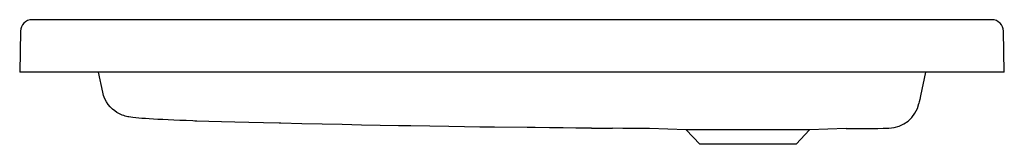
# Model space of a CAD drawing. Header units: millimetres. Extents: x 1325.871 to 1326.623, y 1482.303 to 1482.398.
import ezdxf

# ---------------------------------------------------------------- set-up
doc = ezdxf.new("R2010")
doc.units = ezdxf.units.MM
doc.layers.add('SANINDUSA', color=3, linetype='Continuous')

msp = doc.modelspace()

# ---------------------------------------------------------------- linework, layer by layer
at = {"layer": 'SANINDUSA'}
for p, q in [((1326.22179, 1482.39794), (1325.88084, 1482.39794)), ((1326.61315, 1482.39794), (1326.22179, 1482.39794)), ((1325.87184, 1482.3891), (1325.8713, 1482.35794)), ((1326.6227, 1482.35794), (1326.62215, 1482.3891)), ((1326.22125, 1482.35794), (1325.8713, 1482.35794)), ((1325.93464, 1482.34273), (1325.93141, 1482.35794)), ((1326.6177, 1482.35794), (1326.22125, 1482.35794)), ((1326.56258, 1482.35794), (1326.55875, 1482.3399)), ((1326.6227, 1482.35794), (1326.6177, 1482.35794)), ((1326.37998, 1482.314), (1326.35195, 1482.31498)), ((1326.39026, 1482.30298), (1326.37998, 1482.314)), ((1326.47401, 1482.314), (1326.37998, 1482.314)), ((1326.47401, 1482.314), (1326.46374, 1482.30298)), ((1326.50203, 1482.31498), (1326.47401, 1482.314)), ((1326.46374, 1482.30298), (1326.39026, 1482.30298))]:
    msp.add_line(p, q, dxfattribs=at)
at = {"layer": 'SANINDUSA', "flags": 128}
for points in [[(1326.00502, 1482.32073), (1326.00349, 1482.32079), (1325.99837, 1482.32099), (1325.99351, 1482.32118), (1325.98893, 1482.32138), (1325.98465, 1482.32158), (1325.9806, 1482.32177), (1325.97684, 1482.32197), (1325.97336, 1482.32216), (1325.97016, 1482.32236), (1325.96723, 1482.32255), (1325.96456, 1482.32274), (1325.96211, 1482.32293), (1325.95986, 1482.32314), (1325.95767, 1482.32338), (1325.95613, 1482.32358), (1325.95469, 1482.32382), (1325.95375, 1482.324), (1325.95279, 1482.32422), (1325.95181, 1482.32449), (1325.95076, 1482.32481), (1325.94962, 1482.32522), (1325.94836, 1482.32575), (1325.94698, 1482.32643), (1325.94546, 1482.3273), (1325.94382, 1482.32842), (1325.94212, 1482.32981), (1325.94045, 1482.33146), (1325.93889, 1482.33336), (1325.93749, 1482.33545), (1325.93631, 1482.33771), (1325.93536, 1482.34011), (1325.93467, 1482.34262), (1325.93463, 1482.34285)], [(1326.55875, 1482.3399), (1326.55817, 1482.33717), (1326.5578, 1482.33542), (1326.55755, 1482.33427), (1326.55753, 1482.33417)], [(1326.06931, 1482.31903), (1326.05731, 1482.31927), (1326.04611, 1482.31952), (1326.03543, 1482.31979), (1326.02533, 1482.32007), (1326.01557, 1482.32037), (1326.00646, 1482.32068), (1326.00502, 1482.32073)], [(1326.16969, 1482.31695), (1326.16039, 1482.31711), (1326.1465, 1482.31738), (1326.13217, 1482.31766), (1326.1174, 1482.31798), (1326.10218, 1482.31831), (1326.08652, 1482.31865), (1326.07071, 1482.319), (1326.06931, 1482.31903)], [(1326.25859, 1482.31574), (1326.23363, 1482.31602), (1326.22237, 1482.31616), (1326.21067, 1482.31631), (1326.19874, 1482.31648), (1326.16969, 1482.31695)], [(1326.30776, 1482.31529), (1326.29566, 1482.31538), (1326.28595, 1482.31547), (1326.27565, 1482.31557), (1326.26475, 1482.31568), (1326.25859, 1482.31574)], [(1326.30776, 1482.31529), (1326.31324, 1482.31526), (1326.32357, 1482.31517)], [(1326.35195, 1482.31498), (1326.34278, 1482.31508), (1326.3315, 1482.31513), (1326.32357, 1482.31517)]]:
    msp.add_lwpolyline(points, dxfattribs=at)
at = {"layer": 'SANINDUSA'}
for centre, radius, start, end in [((1325.88084, 1482.38894), 0.009, 90, 179), ((1326.61315, 1482.38894), 0.009, 1, 90), ((1326.53407, 1482.33923), 0.024, 271.1017, 347.84211)]:
    msp.add_arc(centre, radius, start, end, dxfattribs=at)
msp.add_open_spline([(1326.50206, 1482.31498), (1326.51341, 1482.31499), (1326.52292, 1482.31506), (1326.53453, 1482.31523)], degree=3, dxfattribs=at)

doc.saveas('drawing.dxf')
